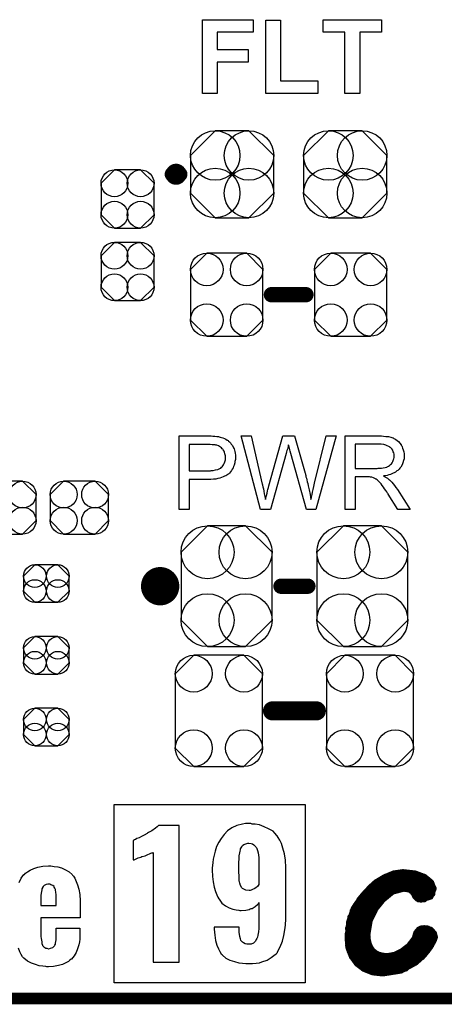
# Model space of a CAD drawing. Extents: x -0.07 to 0.95, y -0.15 to 1.54.
# Tile 4 of 12: x 0.4 to 0.62, y -0.15 to 0.36. Entities that reach past the tile are written whole.
import ezdxf

# ---------------------------------------------------------------- set-up
doc = ezdxf.new("R2010")
doc.units = 0
doc.layers.get('0').update_dxf_attribs({"linetype": 'CONTINUOUS'})
for name, color, linetype in [('gko', 6, 'CONTINUOUS'), ('gto', 2, 'CONTINUOUS'), ('gts', 1, 'CONTINUOUS')]:
    doc.layers.add(name, color=color, linetype=linetype)

# ---------------------------------------------------------------- blocks, each defined once
blk = doc.blocks.new('D24')
at = {"const_width": 0.005}
blk.add_lwpolyline([(-0.0025, 0, 1), (0.0025, 0, 1)], format="xyb", close=True, dxfattribs=at)
blk = doc.blocks.new('D82')
at = {"const_width": 0.00395}
blk.add_lwpolyline([(-0.001975, 0, 1), (0.001975, 0, 1)], format="xyb", close=True, dxfattribs=at)
blk = doc.blocks.new('D35')
at = {"const_width": 0.004}
blk.add_lwpolyline([(-0.002, 0, 1), (0.002, 0, 1)], format="xyb", close=True, dxfattribs=at)
blk = doc.blocks.new('D36')
at = {"const_width": 0.0015}
blk.add_lwpolyline([(-0.00075, 0, 1), (0.00075, 0, 1)], format="xyb", close=True, dxfattribs=at)
blk = doc.blocks.new('D71')
at = {"const_width": 0.0984}
blk.add_lwpolyline([(-0.0315, 0), (0.0315, 0)], dxfattribs=at)
blk = doc.blocks.new('D86')
blk.add_lwpolyline([(0.0068, 0.0152), (-0.0068, 0.0152), (-0.0138, 0.0082), (-0.0138, -0.0082), (-0.0068, -0.0152), (0.0068, -0.0152), (0.0138, -0.0082), (0.0138, 0.0082)], close=True)
for centre in [(-0.0068, 0.0082), (0.0068, 0.0082), (-0.0068, -0.0082), (0.0068, -0.0082)]:
    blk.add_circle(centre, 0.007)
blk = doc.blocks.new('D87')
blk.add_lwpolyline([(0.006, 0.0098), (-0.006, 0.0098), (-0.0119, 0.0039), (-0.0119, -0.0039), (-0.006, -0.0098), (0.006, -0.0098), (0.0119, -0.0039), (0.0119, 0.0039)], close=True)
for centre in [(-0.006, 0.0039), (0.006, 0.0039), (-0.006, -0.0039), (0.006, -0.0039)]:
    blk.add_circle(centre, 0.0059)
blk = doc.blocks.new('D88')
blk.add_lwpolyline([(-0.0152, 0.0068), (-0.0152, -0.0068), (-0.0082, -0.0138), (0.0082, -0.0138), (0.0152, -0.0068), (0.0152, 0.0068), (0.0082, 0.0138), (-0.0082, 0.0138)], close=True)
for centre in [(-0.0082, 0.0068), (0.0082, 0.0068), (-0.0082, -0.0068), (0.0082, -0.0068)]:
    blk.add_circle(centre, 0.007)
blk = doc.blocks.new('D89')
blk.add_lwpolyline([(-0.0237, 0.0177), (-0.0237, -0.0177), (-0.0099, -0.0315), (0.0099, -0.0315), (0.0237, -0.0177), (0.0237, 0.0177), (0.0099, 0.0315), (-0.0099, 0.0315)], close=True)
for centre in [(-0.0099, 0.0177), (0.0099, 0.0177), (-0.0099, -0.0177), (0.0099, -0.0177)]:
    blk.add_circle(centre, 0.0138)
blk = doc.blocks.new('D90')
blk.add_lwpolyline([(0.0227, -0.0194), (0.0227, 0.0194), (0.0131, 0.029), (-0.0131, 0.029), (-0.0227, 0.0194), (-0.0227, -0.0194), (-0.0131, -0.029), (0.0131, -0.029)], close=True)
for centre in [(-0.0131, 0.0194), (0.0131, 0.0194), (-0.0131, -0.0194), (0.0131, -0.0194)]:
    blk.add_circle(centre, 0.0096)
blk = doc.blocks.new('D95')
blk.add_lwpolyline([(-0.0217, 0.0098), (-0.0217, -0.0098), (-0.0088, -0.0227), (0.0088, -0.0227), (0.0217, -0.0098), (0.0217, 0.0098), (0.0088, 0.0227), (-0.0088, 0.0227)], close=True)
for centre in [(-0.0088, 0.0098), (0.0088, 0.0098), (-0.0088, -0.0098), (0.0088, -0.0098)]:
    blk.add_circle(centre, 0.0129)
blk = doc.blocks.new('D96')
blk.add_lwpolyline([(0.0189, -0.0132), (0.0189, 0.0132), (0.0104, 0.0217), (-0.0104, 0.0217), (-0.0189, 0.0132), (-0.0189, -0.0132), (-0.0104, -0.0217), (0.0104, -0.0217)], close=True)
for centre in [(-0.0104, 0.0132), (0.0104, 0.0132), (-0.0104, -0.0132), (0.0104, -0.0132)]:
    blk.add_circle(centre, 0.0085)

msp = doc.modelspace()

# ---------------------------------------------------------------- linework, layer by layer
at = {"layer": 'gko', "color": 6, "const_width": 0.006}
msp.add_lwpolyline([(-0.05, -0.15), (0.85, -0.15)], dxfattribs=at)
at = {"layer": 'gto', "color": 2}
for points in [[(0.5194, 0.3539), (0.5008, 0.3539), (0.5008, 0.3448), (0.5168, 0.3448), (0.5168, 0.3383), (0.5008, 0.3383), (0.5008, 0.322), (0.493, 0.322), (0.493, 0.3604), (0.5194, 0.3604), (0.5194, 0.3539)], [(0.5337, 0.3285), (0.5531, 0.3285), (0.5531, 0.322), (0.526, 0.322), (0.526, 0.3601), (0.5337, 0.3601), (0.5337, 0.3285)], [(0.5864, 0.3539), (0.575, 0.3539), (0.575, 0.322), (0.5673, 0.322), (0.5673, 0.3539), (0.5559, 0.3539), (0.5559, 0.3604), (0.5864, 0.3604), (0.5864, 0.3539)], [(0.4976, 0.1434), (0.4985, 0.1433), (0.4995, 0.1432), (0.5005, 0.1431), (0.5013, 0.143), (0.5014, 0.143), (0.5018, 0.1429), (0.5023, 0.1428), (0.503, 0.1426), (0.5037, 0.1424), (0.5045, 0.142), (0.5053, 0.1416), (0.506, 0.1412), (0.5061, 0.1411), (0.5064, 0.141), (0.5067, 0.1406), (0.5071, 0.1402), (0.5076, 0.1397), (0.5081, 0.1391), (0.5087, 0.1384), (0.5091, 0.1375), (0.5092, 0.1374), (0.5093, 0.1371), (0.5095, 0.1366), (0.5097, 0.136), (0.5099, 0.1352), (0.5101, 0.1343), (0.5102, 0.1333), (0.5103, 0.1322), (0.5103, 0.1322), (0.5103, 0.132), (0.5103, 0.1318), (0.5102, 0.1314), (0.5102, 0.131), (0.5101, 0.1305), (0.51, 0.13), (0.5099, 0.1294), (0.5095, 0.1281), (0.5093, 0.1274), (0.509, 0.1267), (0.5086, 0.126), (0.5082, 0.1253), (0.5077, 0.1246), (0.5071, 0.124), (0.5071, 0.1239), (0.507, 0.1238), (0.5068, 0.1236), (0.5065, 0.1235), (0.5062, 0.1232), (0.5058, 0.1229), (0.5052, 0.1226), (0.5046, 0.1223), (0.5039, 0.122), (0.503, 0.1217), (0.5021, 0.1214), (0.5011, 0.1212), (0.5, 0.1209), (0.4988, 0.1208), (0.4974, 0.1207), (0.4959, 0.1206), (0.4861, 0.1206), (0.4861, 0.105), (0.481, 0.105), (0.481, 0.1434), (0.4968, 0.1434), (0.4976, 0.1434)], [(0.4971, 0.1389), (0.4861, 0.1389), (0.4861, 0.1251), (0.4964, 0.1251), (0.4968, 0.1252), (0.4972, 0.1252), (0.4976, 0.1253), (0.4987, 0.1254), (0.4999, 0.1256), (0.501, 0.1259), (0.5021, 0.1264), (0.5026, 0.1266), (0.503, 0.127), (0.5031, 0.1271), (0.5033, 0.1273), (0.5036, 0.1278), (0.504, 0.1283), (0.5044, 0.129), (0.5048, 0.1299), (0.505, 0.1309), (0.5051, 0.1321), (0.5051, 0.1321), (0.5051, 0.1322), (0.5051, 0.1325), (0.505, 0.133), (0.5049, 0.1335), (0.5048, 0.1341), (0.5046, 0.1349), (0.5043, 0.1355), (0.5039, 0.1362), (0.5038, 0.1362), (0.5036, 0.1365), (0.5034, 0.1367), (0.503, 0.1371), (0.5025, 0.1375), (0.502, 0.1379), (0.5014, 0.1382), (0.5006, 0.1385), (0.5006, 0.1385), (0.5004, 0.1385), (0.5, 0.1386), (0.4996, 0.1387), (0.4989, 0.1387), (0.4981, 0.1388), (0.4971, 0.1389)], [(0.5522, 0.105), (0.5472, 0.105), (0.5391, 0.1342), (0.5391, 0.1343), (0.5391, 0.1344), (0.539, 0.1346), (0.5389, 0.1349), (0.5388, 0.1355), (0.5386, 0.1362), (0.5384, 0.137), (0.5382, 0.1377), (0.538, 0.1383), (0.5379, 0.1386), (0.5379, 0.1387), (0.5379, 0.1387), (0.5378, 0.1386), (0.5378, 0.1383), (0.5377, 0.1378), (0.5375, 0.1372), (0.5373, 0.1365), (0.5371, 0.1357), (0.5369, 0.135), (0.5367, 0.1342), (0.5286, 0.105), (0.5233, 0.105), (0.5132, 0.1434), (0.5185, 0.1434), (0.5242, 0.1182), (0.5242, 0.1182), (0.5243, 0.118), (0.5243, 0.1178), (0.5244, 0.1175), (0.5245, 0.1172), (0.5246, 0.1168), (0.5247, 0.1163), (0.5248, 0.1157), (0.5251, 0.1145), (0.5253, 0.1132), (0.5256, 0.1118), (0.5259, 0.1103), (0.5259, 0.1104), (0.526, 0.1106), (0.5261, 0.1109), (0.5261, 0.1113), (0.5262, 0.1118), (0.5264, 0.1123), (0.5267, 0.1135), (0.527, 0.1148), (0.5271, 0.1154), (0.5273, 0.1159), (0.5274, 0.1164), (0.5275, 0.1169), (0.5276, 0.1172), (0.5277, 0.1174), (0.5349, 0.1434), (0.5411, 0.1434), (0.5465, 0.1239), (0.5465, 0.1239), (0.5467, 0.1236), (0.5468, 0.1232), (0.5469, 0.1227), (0.547, 0.122), (0.5473, 0.1213), (0.5475, 0.1205), (0.5477, 0.1195), (0.548, 0.1185), (0.5482, 0.1174), (0.5487, 0.1152), (0.5492, 0.1128), (0.5496, 0.1103), (0.5496, 0.1104), (0.5497, 0.1105), (0.5497, 0.1107), (0.5498, 0.111), (0.5498, 0.1113), (0.5499, 0.1117), (0.55, 0.1122), (0.5502, 0.1128), (0.5504, 0.114), (0.5508, 0.1154), (0.5511, 0.117), (0.5515, 0.1187), (0.5575, 0.1434), (0.5627, 0.1434), (0.5522, 0.105)], [(0.5858, 0.1434), (0.5863, 0.1434), (0.5874, 0.1433), (0.5887, 0.1431), (0.59, 0.143), (0.5912, 0.1427), (0.5918, 0.1425), (0.5923, 0.1424), (0.5924, 0.1424), (0.5924, 0.1423), (0.5928, 0.1421), (0.5933, 0.1419), (0.5939, 0.1415), (0.5946, 0.141), (0.5953, 0.1404), (0.5959, 0.1396), (0.5966, 0.1387), (0.5966, 0.1386), (0.5967, 0.1386), (0.5969, 0.1382), (0.5971, 0.1377), (0.5974, 0.137), (0.5977, 0.1361), (0.598, 0.1351), (0.5982, 0.1341), (0.5982, 0.1329), (0.5982, 0.1329), (0.5982, 0.1328), (0.5982, 0.1325), (0.5982, 0.1322), (0.5982, 0.1319), (0.5981, 0.1315), (0.5979, 0.1305), (0.5975, 0.1294), (0.5971, 0.1283), (0.5964, 0.1271), (0.596, 0.1265), (0.5956, 0.126), (0.5955, 0.1259), (0.5954, 0.1259), (0.5953, 0.1257), (0.5951, 0.1255), (0.5948, 0.1253), (0.5944, 0.1251), (0.594, 0.1248), (0.5936, 0.1245), (0.593, 0.1242), (0.5924, 0.1239), (0.5917, 0.1236), (0.591, 0.1233), (0.5902, 0.1231), (0.5893, 0.1228), (0.5884, 0.1226), (0.5874, 0.1225), (0.5875, 0.1224), (0.5877, 0.1223), (0.5881, 0.1221), (0.5885, 0.1219), (0.5895, 0.1213), (0.59, 0.1209), (0.5904, 0.1205), (0.5906, 0.1204), (0.5908, 0.1202), (0.5913, 0.1197), (0.5918, 0.1192), (0.5924, 0.1184), (0.5932, 0.1175), (0.5939, 0.1165), (0.5947, 0.1154), (0.6013, 0.105), (0.5949, 0.105), (0.5899, 0.113), (0.5899, 0.113), (0.5898, 0.1132), (0.5897, 0.1133), (0.5895, 0.1135), (0.5891, 0.1142), (0.5886, 0.1149), (0.588, 0.1158), (0.5874, 0.1167), (0.5868, 0.1175), (0.5862, 0.1183), (0.5862, 0.1183), (0.586, 0.1185), (0.5857, 0.1189), (0.5853, 0.1193), (0.5845, 0.1201), (0.5841, 0.1205), (0.5836, 0.1208), (0.5836, 0.1209), (0.5835, 0.1209), (0.5832, 0.121), (0.5829, 0.1212), (0.5826, 0.1214), (0.5822, 0.1215), (0.5813, 0.1218), (0.5812, 0.1218), (0.5811, 0.1219), (0.5809, 0.1219), (0.5806, 0.1219), (0.5802, 0.122), (0.5798, 0.122), (0.5792, 0.122), (0.5726, 0.122), (0.5726, 0.105), (0.5675, 0.105), (0.5675, 0.1434), (0.5853, 0.1434), (0.5858, 0.1434)], [(0.5847, 0.1391), (0.5726, 0.1391), (0.5726, 0.1264), (0.5841, 0.1264), (0.5847, 0.1265), (0.5855, 0.1265), (0.5864, 0.1266), (0.5873, 0.1267), (0.5882, 0.1269), (0.5889, 0.1271), (0.5891, 0.1271), (0.5893, 0.1273), (0.5896, 0.1274), (0.5901, 0.1276), (0.5906, 0.128), (0.5911, 0.1284), (0.5916, 0.1289), (0.5919, 0.1294), (0.592, 0.1295), (0.5921, 0.1297), (0.5923, 0.13), (0.5925, 0.1305), (0.5927, 0.131), (0.5928, 0.1315), (0.5929, 0.1322), (0.593, 0.1329), (0.593, 0.1329), (0.593, 0.133), (0.5929, 0.1333), (0.5929, 0.1338), (0.5928, 0.1345), (0.5925, 0.1351), (0.5922, 0.1359), (0.5917, 0.1366), (0.591, 0.1374), (0.5909, 0.1374), (0.5906, 0.1376), (0.5902, 0.1379), (0.5894, 0.1382), (0.5886, 0.1386), (0.5875, 0.1389), (0.5862, 0.1391), (0.5847, 0.1391)], [(0.5465, -0.1418), (0.447, -0.1418), (0.447, -0.0488), (0.5465, -0.0488), (0.5465, -0.1418)], [(0.4809, -0.0597), (0.4702, -0.0597), (0.4695, -0.0604), (0.4685, -0.0612), (0.4666, -0.0626), (0.4656, -0.0631), (0.4649, -0.0635), (0.4644, -0.0638), (0.4642, -0.064), (0.4627, -0.0648), (0.4613, -0.0655), (0.4601, -0.0662), (0.4589, -0.0666), (0.4581, -0.067), (0.4576, -0.0673), (0.4571, -0.0676), (0.457, -0.0676), (0.457, -0.0777), (0.4574, -0.0776), (0.4581, -0.0773), (0.4596, -0.0767), (0.4603, -0.0765), (0.461, -0.0762), (0.4614, -0.076), (0.4616, -0.076), (0.4632, -0.0755), (0.4645, -0.0749), (0.4655, -0.0746), (0.4662, -0.0742), (0.4667, -0.0741), (0.467, -0.074), (0.4673, -0.0738), (0.4673, -0.131), (0.4809, -0.131), (0.4809, -0.0597)], [(0.5182, -0.0588), (0.5154, -0.0588), (0.5139, -0.0591), (0.5109, -0.0598), (0.5084, -0.061), (0.5061, -0.0626), (0.5043, -0.0644), (0.5028, -0.0665), (0.5016, -0.0685), (0.5004, -0.0708), (0.4997, -0.0731), (0.4991, -0.0752), (0.4986, -0.0773), (0.4984, -0.0791), (0.4982, -0.0806), (0.4981, -0.0819), (0.4981, -0.0826), (0.4981, -0.0827), (0.4981, -0.0828), (0.4982, -0.0863), (0.4986, -0.0892), (0.4992, -0.0919), (0.4999, -0.0941), (0.5006, -0.0959), (0.5011, -0.0971), (0.5016, -0.098), (0.5017, -0.0982), (0.5032, -0.1002), (0.505, -0.1016), (0.507, -0.1027), (0.5088, -0.1034), (0.5106, -0.1038), (0.512, -0.1039), (0.5125, -0.1041), (0.5132, -0.1041), (0.5156, -0.1039), (0.5165, -0.1037), (0.5174, -0.1035), (0.5179, -0.1032), (0.5185, -0.1031), (0.5188, -0.103), (0.5189, -0.103), (0.5206, -0.102), (0.5217, -0.101), (0.5224, -0.1002), (0.5225, -0.1), (0.5225, -0.1071), (0.5225, -0.1092), (0.5225, -0.111), (0.5224, -0.1125), (0.5224, -0.1138), (0.5222, -0.1148), (0.5222, -0.1155), (0.5221, -0.1159), (0.5221, -0.116), (0.522, -0.117), (0.5217, -0.118), (0.5214, -0.1186), (0.5211, -0.1192), (0.5207, -0.12), (0.5206, -0.1203), (0.5196, -0.1211), (0.5185, -0.1216), (0.5177, -0.1217), (0.5172, -0.1217), (0.5161, -0.1216), (0.5153, -0.1214), (0.5145, -0.121), (0.5139, -0.1206), (0.5135, -0.1203), (0.5132, -0.1199), (0.5131, -0.1198), (0.5131, -0.1196), (0.5128, -0.1188), (0.5125, -0.1177), (0.5122, -0.1153), (0.5121, -0.1143), (0.5121, -0.1135), (0.5121, -0.113), (0.5121, -0.1127), (0.4992, -0.1127), (0.4992, -0.1138), (0.4995, -0.117), (0.4999, -0.1198), (0.5006, -0.1221), (0.5014, -0.1241), (0.5021, -0.1254), (0.5028, -0.1266), (0.5034, -0.1271), (0.5035, -0.1274), (0.5053, -0.1289), (0.5074, -0.1299), (0.5097, -0.1307), (0.512, -0.1313), (0.514, -0.1316), (0.5157, -0.1317), (0.5163, -0.1318), (0.5172, -0.1318), (0.5192, -0.1317), (0.521, -0.1316), (0.5227, -0.1313), (0.524, -0.1309), (0.5267, -0.1299), (0.5288, -0.1286), (0.5303, -0.1275), (0.5314, -0.1266), (0.5321, -0.1259), (0.5322, -0.1256), (0.5336, -0.123), (0.5347, -0.12), (0.5354, -0.1171), (0.536, -0.1142), (0.5363, -0.1117), (0.5364, -0.1106), (0.5365, -0.1096), (0.5365, -0.1088), (0.5365, -0.1082), (0.5365, -0.1078), (0.5365, -0.1077), (0.5365, -0.0816), (0.5364, -0.0778), (0.5358, -0.0745), (0.535, -0.0716), (0.5342, -0.0692), (0.5333, -0.0674), (0.5325, -0.066), (0.532, -0.0652), (0.5318, -0.0649), (0.5308, -0.0638), (0.5299, -0.0628), (0.5275, -0.0615), (0.5252, -0.0604), (0.5228, -0.0595), (0.5206, -0.0591), (0.5197, -0.059), (0.5189, -0.059), (0.5182, -0.0588)], [(0.5184, -0.0691), (0.5192, -0.0694), (0.5199, -0.0698), (0.5204, -0.0703), (0.5208, -0.0709), (0.5211, -0.0713), (0.5214, -0.0716), (0.5214, -0.0717), (0.5218, -0.0728), (0.5221, -0.074), (0.5224, -0.0765), (0.5225, -0.0774), (0.5225, -0.0783), (0.5225, -0.0788), (0.5225, -0.0791), (0.5225, -0.0905), (0.5217, -0.0916), (0.5208, -0.0923), (0.52, -0.0928), (0.5192, -0.0932), (0.5185, -0.0935), (0.5179, -0.0937), (0.5174, -0.0937), (0.5157, -0.0934), (0.5146, -0.093), (0.5139, -0.0926), (0.5136, -0.0923), (0.5129, -0.091), (0.5125, -0.0898), (0.5124, -0.0892), (0.5122, -0.0888), (0.5122, -0.0885), (0.5122, -0.0884), (0.5121, -0.0874), (0.5121, -0.0862), (0.512, -0.0839), (0.512, -0.0828), (0.512, -0.082), (0.512, -0.0814), (0.512, -0.0813), (0.512, -0.0791), (0.5121, -0.0771), (0.5122, -0.0755), (0.5125, -0.0741), (0.5127, -0.0731), (0.5128, -0.0724), (0.5129, -0.072), (0.5129, -0.0719), (0.5135, -0.0709), (0.514, -0.0702), (0.5147, -0.0697), (0.5156, -0.0694), (0.5161, -0.0691), (0.5167, -0.069), (0.5172, -0.069), (0.5184, -0.0691)], [(0.4157, -0.0811), (0.4176, -0.0814), (0.4196, -0.0819), (0.4216, -0.0828), (0.4236, -0.0839), (0.4252, -0.0854), (0.4254, -0.0857), (0.4259, -0.0862), (0.4265, -0.0873), (0.4273, -0.0889), (0.428, -0.0907), (0.4287, -0.093), (0.4291, -0.0958), (0.4293, -0.099), (0.4293, -0.1079), (0.4089, -0.1079), (0.4089, -0.1165), (0.4089, -0.1166), (0.4089, -0.117), (0.4089, -0.1177), (0.409, -0.1186), (0.4093, -0.1205), (0.4094, -0.1213), (0.4097, -0.1222), (0.4097, -0.1223), (0.4098, -0.1225), (0.4104, -0.123), (0.4114, -0.1237), (0.4119, -0.1238), (0.4128, -0.124), (0.413, -0.124), (0.4139, -0.1238), (0.415, -0.1234), (0.4158, -0.1227), (0.416, -0.1225), (0.4161, -0.1222), (0.4164, -0.1216), (0.4165, -0.1211), (0.4166, -0.1202), (0.4168, -0.1194), (0.4168, -0.1183), (0.4168, -0.1133), (0.4291, -0.1133), (0.4291, -0.1177), (0.4291, -0.1179), (0.4291, -0.118), (0.4291, -0.1184), (0.4291, -0.119), (0.4289, -0.1204), (0.4286, -0.122), (0.428, -0.124), (0.4273, -0.1259), (0.4262, -0.1277), (0.4248, -0.1294), (0.4247, -0.1295), (0.424, -0.13), (0.4232, -0.1306), (0.4218, -0.1313), (0.4201, -0.1322), (0.418, -0.1327), (0.4155, -0.1333), (0.4128, -0.1334), (0.4119, -0.1334), (0.4114, -0.1333), (0.4098, -0.1331), (0.408, -0.1329), (0.406, -0.1323), (0.4039, -0.1315), (0.4018, -0.1305), (0.4, -0.129), (0.3998, -0.1287), (0.3993, -0.1282), (0.3986, -0.127), (0.3979, -0.1257), (0.3971, -0.1237)], [(0.3975, -0.0894), (0.3986, -0.0873), (0.4, -0.0854), (0.4003, -0.0853), (0.4008, -0.0847), (0.4018, -0.084), (0.4033, -0.083), (0.4051, -0.0822), (0.4072, -0.0815), (0.4098, -0.081), (0.4128, -0.0808), (0.4141, -0.0808), (0.4157, -0.0811)], [(0.4135, -0.0904), (0.4125, -0.0904), (0.4116, -0.0905), (0.4105, -0.0911), (0.4101, -0.0915), (0.4097, -0.0921), (0.4096, -0.0923), (0.4094, -0.0928), (0.4093, -0.0933), (0.4091, -0.0941), (0.409, -0.095), (0.4089, -0.0962), (0.4089, -0.0976), (0.4089, -0.1015), (0.4168, -0.1015), (0.4168, -0.0966), (0.4168, -0.0965), (0.4168, -0.0961), (0.4168, -0.0955), (0.4166, -0.0948), (0.4164, -0.0932), (0.4161, -0.0925), (0.4158, -0.0919), (0.4158, -0.0918), (0.4157, -0.0916), (0.4151, -0.0911), (0.4141, -0.0907), (0.4135, -0.0904)]]:
    msp.add_lwpolyline(points, dxfattribs=at)
for points, const_width in [([(0.4813, 0.2798, 1), (0.4773, 0.2798)], 0.007), ([(0.4773, 0.2798, 1), (0.4813, 0.2798)], 0.007), ([(0.476, 0.065, 1), (0.466, 0.065)], 0.01), ([(0.466, 0.065, 1), (0.476, 0.065)], 0.01)]:
    msp.add_lwpolyline(points, format="xyb", dxfattribs=dict(at, const_width=const_width))
for points, const_width in [([(0.4773, 0.2798), (0.4773, 0.2798)], 0.007), ([(0.4813, 0.2798), (0.4813, 0.2798)], 0.007), ([(0.4813, 0.2798), (0.4813, 0.2798)], 0.007), ([(0.529, 0.217), (0.547, 0.217)], 0.008), ([(0.466, 0.065), (0.466, 0.065)], 0.01), ([(0.476, 0.065), (0.476, 0.065)], 0.01), ([(0.476, 0.065), (0.476, 0.065)], 0.01), ([(0.534, 0.065), (0.548, 0.065)], 0.008), ([(0.5296, 0), (0.5524, 0)], 0.01), ([(0.5835, -0.0893), (0.5879, -0.0867)], 0.003), ([(0.5879, -0.0867), (0.5927, -0.0847)], 0.003), ([(0.5884, -0.0864), (0.6086, -0.0864)], 0.003), ([(0.5927, -0.0847), (0.5975, -0.084)], 0.003), ([(0.5975, -0.084), (0.5976, -0.084)], 0.003), ([(0.5976, -0.084), (0.6039, -0.0847)], 0.003), ([(0.6039, -0.0847), (0.6089, -0.0866)], 0.003), ([(0.6089, -0.0866), (0.6123, -0.0894)], 0.003), ([(0.5757, -0.0973), (0.5804, -0.0921)], 0.003), ([(0.5801, -0.0924), (0.6136, -0.0924)], 0.003), ([(0.5804, -0.0921), (0.5835, -0.0893)], 0.003), ([(0.5834, -0.0894), (0.6123, -0.0894)], 0.003), ([(0.5922, -0.0943), (0.5979, -0.0928)], 0.003), ([(0.5979, -0.0928), (0.6009, -0.0932)], 0.003), ([(0.6009, -0.0932), (0.6024, -0.0943)], 0.003), ([(0.612, -0.0969), (0.6136, -0.0928)], 0.003), ([(0.6123, -0.0894), (0.6136, -0.0928)], 0.003), ([(0.5719, -0.1029), (0.5757, -0.0973)], 0.003), ([(0.5748, -0.0984), (0.5872, -0.0984)], 0.003), ([(0.5773, -0.0954), (0.5905, -0.0954)], 0.003), ([(0.5833, -0.1032), (0.5871, -0.0985)], 0.003), ([(0.5871, -0.0985), (0.5922, -0.0943)], 0.003), ([(0.6024, -0.0943), (0.6033, -0.0955)], 0.003), ([(0.6032, -0.0954), (0.613, -0.0954)], 0.003), ([(0.6033, -0.0955), (0.6039, -0.0969)], 0.003), ([(0.6039, -0.0969), (0.605, -0.098)], 0.003), ([(0.605, -0.098), (0.6069, -0.0985)], 0.003), ([(0.6058, -0.0984), (0.6086, -0.0984)], 0.003), ([(0.6069, -0.0985), (0.612, -0.0969)], 0.003), ([(0.5695, -0.1098), (0.5719, -0.1029)], 0.003), ([(0.5728, -0.1014), (0.5846, -0.1014)], 0.003), ([(0.5803, -0.1094), (0.5833, -0.1032)], 0.003), ([(0.5701, -0.1074), (0.5811, -0.1074)], 0.003), ([(0.5712, -0.1044), (0.5826, -0.1044)], 0.003), ([(0.5686, -0.1184), (0.5695, -0.1098)], 0.003), ([(0.5688, -0.1134), (0.5793, -0.1134)], 0.003), ([(0.5693, -0.1104), (0.58, -0.1104)], 0.003), ([(0.5791, -0.1167), (0.5803, -0.1094)], 0.003), ([(0.6044, -0.1157), (0.6059, -0.1139)], 0.003), ([(0.6059, -0.1139), (0.6086, -0.1132)], 0.003), ([(0.6069, -0.1134), (0.6105, -0.1134)], 0.003), ([(0.6086, -0.1132), (0.612, -0.114)], 0.003), ([(0.612, -0.114), (0.6138, -0.116)], 0.003), ([(0.5686, -0.1164), (0.5791, -0.1164)], 0.003), ([(0.5686, -0.1184), (0.5691, -0.1236)], 0.003), ([(0.5686, -0.1194), (0.5793, -0.1194)], 0.003), ([(0.5791, -0.1167), (0.5793, -0.1192)], 0.003), ([(0.5793, -0.1192), (0.5798, -0.1214)], 0.003), ([(0.6006, -0.1225), (0.6036, -0.1186)], 0.003), ([(0.6031, -0.1194), (0.6138, -0.1194)], 0.003), ([(0.6036, -0.1186), (0.6044, -0.1157)], 0.003), ([(0.6042, -0.1164), (0.6139, -0.1164)], 0.003), ([(0.6136, -0.1199), (0.6143, -0.118)], 0.003), ([(0.6138, -0.116), (0.6143, -0.118)], 0.003), ([(0.5689, -0.1224), (0.5801, -0.1224)], 0.003), ([(0.5691, -0.1236), (0.5708, -0.128)], 0.003), ([(0.5798, -0.1214), (0.5806, -0.1233)], 0.003), ([(0.5806, -0.1233), (0.5817, -0.1249)], 0.003), ([(0.5968, -0.1254), (0.6006, -0.1225)], 0.003), ([(0.6007, -0.1224), (0.6123, -0.1224)], 0.003), ([(0.6086, -0.1273), (0.6117, -0.1233)], 0.003), ([(0.6117, -0.1233), (0.6136, -0.1199)], 0.003), ([(0.5697, -0.1254), (0.5822, -0.1254)], 0.003), ([(0.5708, -0.128), (0.5735, -0.1318)], 0.003), ([(0.571, -0.1284), (0.6076, -0.1284)], 0.003), ([(0.5817, -0.1249), (0.5832, -0.1262)], 0.003), ([(0.5832, -0.1262), (0.585, -0.1271)], 0.003), ([(0.585, -0.1271), (0.5871, -0.1276)], 0.003), ([(0.5871, -0.1276), (0.5895, -0.1278)], 0.003), ([(0.5895, -0.1278), (0.5933, -0.1271)], 0.003), ([(0.5933, -0.1271), (0.5968, -0.1254)], 0.003), ([(0.5969, -0.1254), (0.6102, -0.1254)], 0.003), ([(0.6043, -0.1312), (0.6086, -0.1273)], 0.003), ([(0.5732, -0.1314), (0.604, -0.1314)], 0.003), ([(0.5735, -0.1318), (0.5772, -0.1346)], 0.003), ([(0.5769, -0.1344), (0.5991, -0.1344)], 0.003), ([(0.5772, -0.1346), (0.5817, -0.1364)], 0.003), ([(0.5965, -0.1355), (0.6043, -0.1312)], 0.003), ([(0.5817, -0.1364), (0.587, -0.137)], 0.003), ([(0.587, -0.137), (0.5965, -0.1355)], 0.003)]:
    msp.add_lwpolyline(points, dxfattribs=dict(at, const_width=const_width))

# ---------------------------------------------------------------- block references
at = {"layer": 'gto'}
for name, p in [('D82', (0.4773, 0.2798)), ('D82', (0.4773, 0.2798)), ('D82', (0.4813, 0.2798)), ('D82', (0.4813, 0.2798)), ('D82', (0.4813, 0.2798)), ('D82', (0.4813, 0.2798)), ('D35', (0.529, 0.217)), ('D35', (0.547, 0.217)), ('D24', (0.466, 0.065)), ('D24', (0.466, 0.065)), ('D24', (0.476, 0.065)), ('D24', (0.476, 0.065)), ('D24', (0.476, 0.065)), ('D24', (0.476, 0.065)), ('D35', (0.534, 0.065)), ('D35', (0.548, 0.065)), ('D24', (0.5296, 0)), ('D24', (0.5524, 0)), ('D36', (0.5879, -0.0867)), ('D36', (0.5884, -0.0864)), ('D36', (0.5927, -0.0847)), ('D36', (0.5975, -0.084)), ('D36', (0.5975, -0.084)), ('D36', (0.5976, -0.084)), ('D36', (0.6039, -0.0847)), ('D36', (0.6086, -0.0864)), ('D36', (0.6089, -0.0866)), ('D36', (0.5801, -0.0924)), ('D36', (0.5804, -0.0921)), ('D36', (0.5834, -0.0894)), ('D36', (0.5835, -0.0893)), ('D36', (0.5979, -0.0928)), ('D36', (0.5979, -0.0928)), ('D36', (0.6009, -0.0932)), ('D36', (0.6009, -0.0932)), ('D36', (0.6123, -0.0894)), ('D36', (0.6123, -0.0894)), ('D36', (0.6136, -0.0924)), ('D36', (0.6136, -0.0928)), ('D36', (0.6136, -0.0928)), ('D36', (0.5748, -0.0984)), ('D36', (0.5757, -0.0973)), ('D36', (0.5773, -0.0954)), ('D36', (0.5871, -0.0985)), ('D36', (0.5871, -0.0985)), ('D36', (0.5872, -0.0984)), ('D36', (0.5905, -0.0954)), ('D36', (0.5922, -0.0943)), ('D36', (0.5922, -0.0943)), ('D36', (0.6024, -0.0943)), ('D36', (0.6024, -0.0943)), ('D36', (0.6032, -0.0954)), ('D36', (0.6033, -0.0955)), ('D36', (0.6033, -0.0955)), ('D36', (0.6039, -0.0969)), ('D36', (0.6039, -0.0969)), ('D36', (0.605, -0.098)), ('D36', (0.605, -0.098)), ('D36', (0.6058, -0.0984)), ('D36', (0.6069, -0.0985)), ('D36', (0.6069, -0.0985)), ('D36', (0.6086, -0.0984)), ('D36', (0.612, -0.0969)), ('D36', (0.612, -0.0969)), ('D36', (0.613, -0.0954)), ('D36', (0.5719, -0.1029)), ('D36', (0.5728, -0.1014)), ('D36', (0.5833, -0.1032)), ('D36', (0.5833, -0.1032)), ('D36', (0.5846, -0.1014)), ('D36', (0.5701, -0.1074)), ('D36', (0.5712, -0.1044)), ('D36', (0.5811, -0.1074)), ('D36', (0.5826, -0.1044)), ('D36', (0.5688, -0.1134)), ('D36', (0.5693, -0.1104)), ('D36', (0.5695, -0.1098)), ('D36', (0.5793, -0.1134)), ('D36', (0.58, -0.1104)), ('D36', (0.5803, -0.1094)), ('D36', (0.5803, -0.1094)), ('D36', (0.6059, -0.1139)), ('D36', (0.6069, -0.1134)), ('D36', (0.6086, -0.1132)), ('D36', (0.6105, -0.1134)), ('D36', (0.612, -0.114)), ('D36', (0.5686, -0.1164)), ('D36', (0.5686, -0.1184)), ('D36', (0.5686, -0.1184)), ('D36', (0.5686, -0.1194)), ('D36', (0.5791, -0.1164)), ('D36', (0.5791, -0.1167)), ('D36', (0.5791, -0.1167)), ('D36', (0.5793, -0.1192)), ('D36', (0.5793, -0.1194)), ('D36', (0.6031, -0.1194)), ('D36', (0.6036, -0.1186)), ('D36', (0.6042, -0.1164)), ('D36', (0.6044, -0.1157)), ('D36', (0.6138, -0.116)), ('D36', (0.6138, -0.1194)), ('D36', (0.6139, -0.1164)), ('D36', (0.6143, -0.118)), ('D36', (0.6143, -0.118)), ('D36', (0.5689, -0.1224)), ('D36', (0.5691, -0.1236)), ('D36', (0.5691, -0.1236)), ('D36', (0.5798, -0.1214)), ('D36', (0.5801, -0.1224)), ('D36', (0.5806, -0.1233)), ('D36', (0.6006, -0.1225)), ('D36', (0.6007, -0.1224)), ('D36', (0.6117, -0.1233)), ('D36', (0.6117, -0.1233)), ('D36', (0.6123, -0.1224)), ('D36', (0.6136, -0.1199)), ('D36', (0.6136, -0.1199)), ('D36', (0.5697, -0.1254)), ('D36', (0.5708, -0.128)), ('D36', (0.5708, -0.128)), ('D36', (0.571, -0.1284)), ('D36', (0.5817, -0.1249)), ('D36', (0.5822, -0.1254)), ('D36', (0.5832, -0.1262)), ('D36', (0.585, -0.1271)), ('D36', (0.5871, -0.1276)), ('D36', (0.5895, -0.1278)), ('D36', (0.5933, -0.1271)), ('D36', (0.5968, -0.1254)), ('D36', (0.5969, -0.1254)), ('D36', (0.6076, -0.1284)), ('D36', (0.6086, -0.1273)), ('D36', (0.6086, -0.1273)), ('D36', (0.6102, -0.1254)), ('D36', (0.5732, -0.1314)), ('D36', (0.5735, -0.1318)), ('D36', (0.5735, -0.1318)), ('D36', (0.5769, -0.1344)), ('D36', (0.5772, -0.1346)), ('D36', (0.5772, -0.1346)), ('D36', (0.5991, -0.1344)), ('D36', (0.604, -0.1314)), ('D36', (0.6043, -0.1312)), ('D36', (0.6043, -0.1312)), ('D36', (0.5817, -0.1364)), ('D36', (0.5817, -0.1364)), ('D36', (0.587, -0.137)), ('D36', (0.587, -0.137)), ('D36', (0.5965, -0.1355)), ('D36', (0.5965, -0.1355))]:
    msp.add_blockref(name, p, dxfattribs=at)
at = {"layer": 'gts'}
for name, p in [('D95', (0.5085, 0.2798)), ('D95', (0.5675, 0.2798)), ('D86', (0.454, 0.2669)), ('D86', (0.454, 0.2291)), ('D96', (0.5057, 0.217)), ('D96', (0.5703, 0.217)), ('D88', (0.3911, 0.106)), ('D88', (0.4289, 0.106)), ('D89', (0.5056, 0.065)), ('D89', (0.5764, 0.065)), ('D71', (0.36, 0.029)), ('D87', (0.4117, 0.0664)), ('D87', (0.4117, 0.029)), ('D90', (0.5016, 0)), ('D90', (0.5804, 0)), ('D87', (0.4117, -0.0084))]:
    msp.add_blockref(name, p, dxfattribs=at)

doc.saveas('drawing.dxf')
